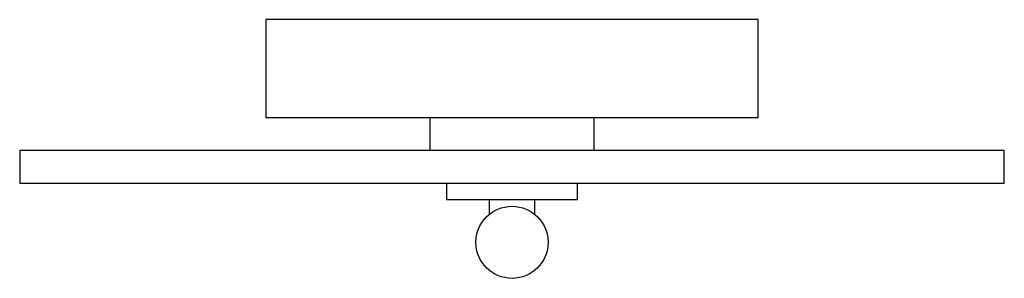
# Paper-space layout '_Superior' of a CAD drawing. Header units: millimetres. Extents: x -50 to 250, y -649 to -570.
import ezdxf

# ---------------------------------------------------------------- set-up
doc = ezdxf.new("R2010")
doc.units = ezdxf.units.MM

psp = doc.layouts.new('_Superior')

# ---------------------------------------------------------------- linework, layer by layer
at = {"color": 7, "linetype": 'Continuous', "lineweight": 25}
for p, q in [((24.99, -570), (24.99, -600)), ((174.99, -570), (24.99, -570)), ((174.99, -600), (174.99, -570)), ((174.99, -600), (24.99, -600)), ((74.99, -600), (74.99, -610)), ((124.99, -610), (124.99, -600)), ((-50.01, -610), (-50.01, -620)), ((249.99, -610), (-50.01, -610)), ((249.99, -620), (249.99, -610)), ((249.99, -620), (-50.01, -620)), ((79.99, -620), (79.99, -625)), ((119.99, -625), (119.99, -620)), ((119.99, -625), (79.99, -625)), ((92.99, -625), (92.99, -629.51)), ((106.99, -629.51), (106.99, -625))]:
    psp.add_line(p, q, dxfattribs=at)
psp.add_circle((99.99, -638), 11, dxfattribs=at)

doc.saveas('drawing.dxf')
